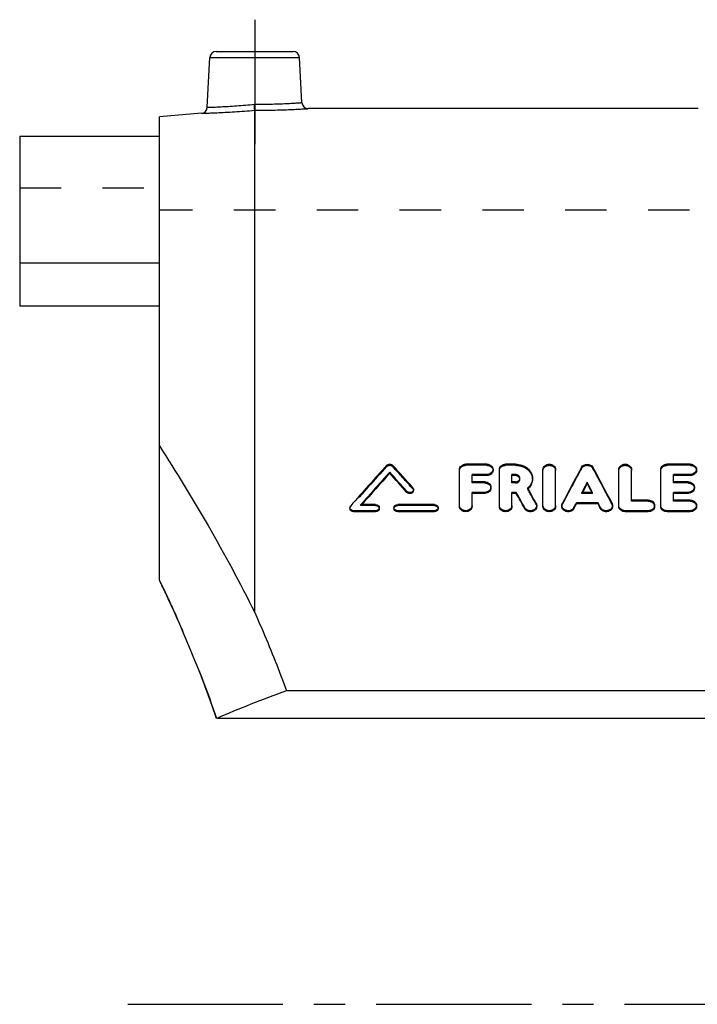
# Model space of a CAD drawing. Header units: millimetres. Extents: x 0 to 1000, y 0 to 1000.
# Tile 1 of 2: x 350 to 456, y 372 to 528. Entities that reach past the tile are written whole.
import ezdxf

# ---------------------------------------------------------------- set-up
doc = ezdxf.new("R2010")
doc.units = ezdxf.units.MM
doc.header["$LTSCALE"] = 65.185185
doc.linetypes.add('CENTER', pattern=[0.6, 0.375, -0.075, 0.075, -0.075])
doc.linetypes.add('HIDDEN', pattern=[0.2, 0.1, -0.1])
for name, color, linetype in [('FASEN', 7, 'CONTINUOUS'), ('KOERPER', 7, 'CONTINUOUS'), ('KONST.EL_MIT_GEO', 7, 'CONTINUOUS'), ('KONSTR_EL', 7, 'CONTINUOUS')]:
    doc.layers.add(name, color=color, linetype=linetype)

msp = doc.modelspace()

# ---------------------------------------------------------------- linework, layer by layer
at = {"layer": 'FASEN', "color": 7, "linetype": 'Continuous'}
msp.add_line((378.13, 512.77), (371.5, 512.19), dxfattribs=at)
at = {"layer": 'KOERPER', "color": 2, "linetype": 'CENTER'}
for p, q in [((386.5, 527.5), (386.5, 507.89)), ((366.5, 372.5), (655.5, 372.5))]:
    msp.add_line(p, q, dxfattribs=at)
at = {"layer": 'KOERPER', "color": 7, "linetype": 'Continuous'}
for p, q in [((456.32, 513.5), (394.92, 513.5)), ((349.5, 489.15), (349.5, 482.48)), ((371.5, 489.15), (349.5, 489.15)), ((349.5, 482.48), (371.5, 482.48))]:
    msp.add_line(p, q, dxfattribs=at)
at = {"layer": 'KOERPER', "color": 8, "linetype": 'HIDDEN'}
msp.add_line((650.5, 497.5), (371.5, 497.5), dxfattribs=at)
at = {"layer": 'KONST.EL_MIT_GEO', "color": 7, "linetype": 'Continuous'}
for p, q in [((380.45, 522.5), (392.55, 522.5)), ((379.04, 513.71), (379.45, 521.55)), ((379.45, 521.55), (393.55, 521.55)), ((393.92, 514.45), (393.55, 521.55)), ((386.5, 434.18), (386.5, 513.24)), ((349.5, 509.17), (349.5, 489.15)), ((349.5, 509.17), (371.5, 509.17)), ((423.04, 457.52), (419.74, 457.52)), ((427.55, 457.52), (426.01, 457.52)), ((455.06, 457.52), (451.43, 457.52)), ((407.76, 456.1), (407.76, 456.28)), ((418.75, 451.04), (418.75, 456.72)), ((420.73, 454.74), (420.73, 455.9)), ((423.04, 455.9), (420.73, 455.9)), ((423.04, 455.73), (420.73, 455.73)), ((423.04, 455.73), (423.04, 455.9)), ((425.02, 451.04), (425.02, 456.72)), ((427, 454.74), (427, 455.9)), ((427.55, 455.9), (427, 455.9)), ((427.55, 455.73), (427, 455.73)), ((427.55, 455.73), (427.55, 455.9)), ((431.89, 451.04), (431.89, 456.72)), ((433.87, 451.04), (433.87, 456.72)), ((443.83, 451.04), (443.83, 456.72)), ((445.82, 451.87), (445.82, 456.72)), ((450.44, 451.04), (450.44, 456.72)), ((452.42, 454.74), (452.42, 455.9)), ((455.06, 455.9), (452.42, 455.9)), ((455.06, 455.73), (452.42, 455.73)), ((455.06, 455.73), (455.06, 455.9)), ((422.71, 454.74), (420.73, 454.74)), ((427.55, 454.74), (427, 454.74)), ((438.85, 454.52), (438.85, 454.69)), ((454.73, 454.74), (452.42, 454.74)), ((410.46, 453.08), (410.46, 453.25)), ((411.5, 453.37), (411.5, 453.54)), ((420.73, 451.04), (420.73, 453.09)), ((422.71, 453.09), (420.73, 453.09)), ((422.71, 452.93), (420.73, 452.93)), ((422.71, 452.93), (422.71, 453.09)), ((427, 451.04), (427, 453.09)), ((427.68, 453.09), (427, 453.09)), ((427.68, 452.93), (427, 452.93)), ((427.68, 452.93), (427.68, 453.09)), ((439.7, 453.09), (438.01, 453.09)), ((452.42, 451.87), (452.42, 453.09)), ((454.73, 453.09), (452.42, 453.09)), ((454.73, 452.93), (452.42, 452.93)), ((454.73, 452.93), (454.73, 453.09)), ((405.54, 451.18), (403.23, 451.18)), ((414.79, 451.18), (409.01, 451.18)), ((437.14, 451.27), (437.14, 451.43)), ((440.57, 451.43), (437.14, 451.43)), ((440.57, 451.27), (437.14, 451.27)), ((440.57, 451.27), (440.57, 451.43)), ((448.46, 451.87), (445.82, 451.87)), ((455.06, 451.87), (452.42, 451.87)), ((402.08, 450.04), (402.08, 450.2)), ((405.54, 450.2), (402.08, 450.2)), ((405.54, 450.04), (402.08, 450.04)), ((405.54, 450.04), (405.54, 450.2)), ((409.01, 450.04), (409.01, 450.2)), ((414.79, 450.2), (409.01, 450.2)), ((414.79, 450.04), (409.01, 450.04)), ((414.79, 450.04), (414.79, 450.2)), ((429.01, 450.52), (429.01, 450.68)), ((436.76, 450.54), (436.76, 450.7)), ((440.95, 450.54), (440.95, 450.7)), ((444.83, 450.04), (444.83, 450.2)), ((448.46, 450.2), (444.83, 450.2)), ((448.46, 450.04), (444.83, 450.04)), ((448.46, 450.04), (448.46, 450.2)), ((451.43, 450.04), (451.43, 450.2)), ((455.06, 450.2), (451.43, 450.2)), ((455.06, 450.04), (451.43, 450.04)), ((455.06, 450.04), (455.06, 450.2))]:
    msp.add_line(p, q, dxfattribs=at)
at = {"layer": 'KONST.EL_MIT_GEO', "color": 8, "linetype": 'HIDDEN'}
for p, q in [((371.5, 482.48), (371.5, 509.17)), ((349.5, 501.04), (371.5, 501.04)), ((407.27, 457.15), (407.27, 457.32)), ((408.25, 457.15), (408.25, 457.32)), ((419.74, 457.35), (419.74, 457.52)), ((423.04, 457.35), (419.74, 457.35)), ((423.04, 457.35), (423.04, 457.52)), ((426.01, 457.35), (426.01, 457.52)), ((427.55, 457.35), (426.01, 457.35)), ((427.55, 457.35), (427.55, 457.52)), ((451.43, 457.35), (451.43, 457.52)), ((455.06, 457.35), (451.43, 457.35)), ((455.06, 457.35), (455.06, 457.52)), ((424.03, 456.54), (424.03, 456.72)), ((437.95, 456.87), (437.95, 457.04)), ((439.76, 456.87), (439.76, 457.04)), ((456.05, 456.54), (456.05, 456.72)), ((420.73, 454.57), (420.73, 454.74)), ((422.71, 454.57), (420.73, 454.57)), ((422.71, 454.57), (422.71, 454.74)), ((427, 454.57), (427, 454.74)), ((427.55, 454.57), (427, 454.57)), ((427.55, 454.57), (427.55, 454.74)), ((428.25, 455.15), (428.25, 455.32)), ((430.23, 455.15), (430.23, 455.32)), ((452.42, 454.57), (452.42, 454.74)), ((454.73, 454.57), (452.42, 454.57)), ((454.73, 454.57), (454.73, 454.74)), ((411.39, 453.66), (411.39, 453.82)), ((423.7, 453.75), (423.7, 453.92)), ((429.48, 453.61), (429.48, 453.78)), ((438.01, 452.93), (438.01, 453.09)), ((438.01, 452.93), (438.1, 453.09)), ((439.7, 452.93), (438.01, 452.93)), ((438.1, 453.09), (438.1, 453.11)), ((439.61, 453.09), (439.6, 453.11)), ((439.7, 452.93), (439.61, 453.09)), ((439.7, 452.93), (439.7, 453.09)), ((455.72, 453.75), (455.72, 453.92)), ((403.23, 451.02), (403.23, 451.18)), ((403.23, 451.02), (403.31, 451.11)), ((403.31, 451.11), (403.37, 451.18)), ((405.54, 451.02), (405.54, 451.18)), ((409.01, 451.02), (409.01, 451.18)), ((414.79, 451.02), (414.79, 451.18)), ((430.81, 451.23), (430.81, 451.39)), ((434.95, 451.21), (434.95, 451.38)), ((442.76, 451.21), (442.76, 451.38)), ((445.82, 451.71), (445.82, 451.87)), ((448.46, 451.71), (445.82, 451.71)), ((448.46, 451.71), (448.46, 451.87)), ((452.42, 451.71), (452.42, 451.87)), ((455.06, 451.71), (452.42, 451.71)), ((455.06, 451.71), (455.06, 451.87)), ((401.5, 450.69), (401.5, 450.53)), ((401.61, 450.82), (401.61, 450.98)), ((405.54, 451.02), (403.23, 451.02)), ((406.12, 450.53), (406.12, 450.69)), ((408.43, 450.69), (408.43, 450.53)), ((414.79, 451.02), (409.01, 451.02)), ((415.37, 450.53), (415.37, 450.69)), ((418.75, 450.88), (418.75, 451.04)), ((420.73, 450.88), (420.73, 451.04)), ((425.02, 450.88), (425.02, 451.04)), ((427, 450.88), (427, 451.04)), ((430.9, 450.88), (430.9, 451.04)), ((431.89, 450.88), (431.89, 451.04)), ((433.87, 450.88), (433.87, 451.04)), ((434.86, 451.04), (434.86, 450.88)), ((442.84, 450.88), (442.84, 451.04)), ((443.83, 450.88), (443.83, 451.04)), ((449.45, 450.88), (449.45, 451.04)), ((450.44, 450.88), (450.44, 451.04)), ((456.05, 450.88), (456.05, 451.04))]:
    msp.add_line(p, q, dxfattribs=at)
at = {"layer": 'KONST.EL_MIT_GEO', "color": 7, "linetype": 'Continuous'}
for centre, radius, start, end in [((380.45, 521.5), 1, 90, 177), ((392.55, 521.5), 1, 3, 90), ((378.04, 513.76), 1, 274.9996, 357), ((394.92, 514.5), 1, 183, 270.0004), ((759.27, 137.9), 475.33, 137.7779, 138.8022), ((62.27, 143.3), 467.24, 41.651, 42.228), ((761.96, 136.8), 476.99, 137.951, 138.7704), ((760.73, 137.02), 475.82, 137.8874, 138.6819), ((57.92, 140.7), 471.14, 41.5588, 42.0524), ((58.79, 140.61), 470.44, 41.622, 42.1157), ((862.91, 228.41), 482.56, 151.7193, 152.4807), ((14.8, 228.41), 482.56, 27.5193, 28.2807), ((864.35, 228.81), 481.73, 152.0385, 152.2531), ((862.35, 229.21), 479.7, 151.9857, 152.1768), ((13.36, 228.81), 481.73, 27.7469, 27.9615), ((15.36, 229.21), 479.7, 27.8232, 28.0143), ((2.11, 215.85), 487.23, 28.8146, 29.1386), ((3.56, 215.97), 485.83, 28.8684, 29.1928), ((8.2, 218.02), 482.76, 28.9089, 29.2331), ((427.94, 455.41), 2.37, 312.6708, 317.7296)]:
    msp.add_arc(centre, radius, start, end, dxfattribs=at)
at = {"layer": 'KONST.EL_MIT_GEO', "color": 8, "linetype": 'HIDDEN'}
for centre, radius, start, end in [((758.38, 137.82), 474.61, 137.7145, 138.7392), ((63.12, 143.2), 466.55, 41.7142, 42.2913), ((861.42, 228.53), 481.12, 151.6662, 152.4285), ((16.28, 228.53), 481.12, 27.5715, 28.3338), ((427.77, 455.15), 0.479, 359.9979, 10.2585), ((427.84, 455.51), 2.51, 310.7774, 312.6928), ((9.63, 218.13), 481.38, 28.9628, 29.2874)]:
    msp.add_arc(centre, radius, start, end, dxfattribs=at)
at = {"layer": 'KONST.EL_MIT_GEO', "color": 7, "linetype": 'Continuous'}
for points, knots in [([(378.13, 512.77), (378.14, 512.77), (378.2, 512.77), (378.32, 512.77), (378.52, 512.78), (378.79, 512.79), (379.15, 512.8), (379.75, 512.82), (380.67, 512.85), (381.92, 512.92), (383.89, 513.03), (385.44, 513.15), (386.5, 513.24)], [0, 0, 0, 0, 0.004839, 0.019304, 0.043252, 0.076442, 0.118544, 0.169138, 0.293718, 0.445305, 0.618026, 1, 1, 1, 1]), ([(379.04, 513.71), (379.05, 513.71), (379.1, 513.71), (379.21, 513.72), (379.38, 513.72), (379.63, 513.73), (379.94, 513.74), (380.47, 513.76), (381.28, 513.8), (382.39, 513.86), (384.14, 513.97), (385.52, 514.09), (386.46, 514.19)], [0, 0, 0, 0, 0.00481, 0.019194, 0.043016, 0.076049, 0.117982, 0.168413, 0.292762, 0.444332, 0.617278, 1, 1, 1, 1]), ([(386.46, 514.19), (386.95, 514.19), (387.9, 514.19), (389.28, 514.22), (390.55, 514.26), (391.67, 514.31), (392.48, 514.36), (393.02, 514.39), (393.33, 514.41), (393.58, 514.42), (393.74, 514.44), (393.84, 514.44), (393.88, 514.45), (393.91, 514.44), (393.92, 514.45)], [0, 0, 0, 0, 0.194888, 0.382395, 0.555264, 0.706827, 0.831257, 0.881755, 0.923762, 0.956868, 0.980751, 0.989157, 0.995175, 1, 1, 1, 1]), ([(386.5, 513.24), (386.5, 513.34), (386.48, 513.65), (386.47, 513.97), (386.46, 514.19)], [0, 0, 0, 0, 0.311425, 1, 1, 1, 1]), ([(386.5, 513.24), (387.57, 513.24), (389.13, 513.26), (391.11, 513.32), (392.37, 513.36), (393.29, 513.41), (393.9, 513.44), (394.25, 513.46), (394.53, 513.48), (394.73, 513.49), (394.85, 513.49), (394.91, 513.5), (394.92, 513.5)], [0, 0, 0, 0, 0.381588, 0.554253, 0.705861, 0.83054, 0.881202, 0.923378, 0.956638, 0.980644, 0.995148, 1, 1, 1, 1]), ([(407.27, 457.32), (407.39, 457.45), (407.76, 457.6), (408.13, 457.45), (408.25, 457.32)], [0, 0, 0, 0, 0.500014, 1, 1, 1, 1]), ([(418.75, 456.72), (418.75, 456.82), (418.8, 457.04), (419.03, 457.31), (419.36, 457.49), (419.61, 457.52), (419.74, 457.52)], [0, 0, 0, 0, 0.226289, 0.466871, 0.726851, 1, 1, 1, 1]), ([(423.04, 457.52), (423.17, 457.53), (423.42, 457.49), (423.75, 457.31), (423.97, 457.04), (424.03, 456.82), (424.03, 456.72)], [0, 0, 0, 0, 0.273142, 0.533116, 0.773705, 1, 1, 1, 1]), ([(425.02, 456.72), (425.02, 456.82), (425.07, 457.04), (425.3, 457.31), (425.63, 457.49), (425.88, 457.52), (426.01, 457.52)], [0, 0, 0, 0, 0.226289, 0.466871, 0.726851, 1, 1, 1, 1]), ([(427.55, 457.52), (427.9, 457.53), (428.58, 457.42), (429.47, 456.95), (430.08, 456.22), (430.23, 455.61), (430.23, 455.32)], [0, 0, 0, 0, 0.272527, 0.532064, 0.772702, 1, 1, 1, 1]), ([(431.89, 456.72), (431.89, 456.82), (431.95, 457.04), (432.17, 457.31), (432.5, 457.49), (432.88, 457.55), (433.26, 457.49), (433.59, 457.31), (433.82, 457.04), (433.87, 456.82), (433.87, 456.72)], [0, 0, 0, 0, 0.113143, 0.233421, 0.363419, 0.499988, 0.636571, 0.766578, 0.886856, 1, 1, 1, 1]), ([(437.95, 457.04), (438.11, 457.34), (438.85, 457.71), (439.6, 457.34), (439.76, 457.04)], [0, 0, 0, 0, 0.499989, 1, 1, 1, 1]), ([(443.83, 456.72), (443.83, 456.82), (443.89, 457.04), (444.12, 457.31), (444.45, 457.49), (444.83, 457.55), (445.21, 457.49), (445.53, 457.31), (445.76, 457.04), (445.82, 456.82), (445.82, 456.72)], [0, 0, 0, 0, 0.113143, 0.233421, 0.363419, 0.499988, 0.636571, 0.766578, 0.886856, 1, 1, 1, 1]), ([(450.44, 456.72), (450.44, 456.82), (450.49, 457.04), (450.72, 457.31), (451.05, 457.49), (451.3, 457.52), (451.43, 457.52)], [0, 0, 0, 0, 0.226289, 0.466871, 0.726851, 1, 1, 1, 1]), ([(455.06, 457.52), (455.19, 457.53), (455.44, 457.49), (455.77, 457.31), (456, 457.04), (456.05, 456.82), (456.05, 456.72)], [0, 0, 0, 0, 0.273142, 0.533116, 0.773705, 1, 1, 1, 1]), ([(424.03, 456.72), (424.03, 456.61), (423.97, 456.39), (423.75, 456.12), (423.42, 455.94), (423.17, 455.9), (423.04, 455.9)], [0, 0, 0, 0, 0.226302, 0.467254, 0.72727, 1, 1, 1, 1]), ([(424.03, 456.54), (424.03, 456.44), (423.97, 456.21), (423.75, 455.95), (423.42, 455.77), (423.17, 455.73), (423.04, 455.73)], [0, 0, 0, 0, 0.226524, 0.468007, 0.725133, 1, 1, 1, 1]), ([(428.25, 455.32), (428.25, 455.4), (428.21, 455.56), (427.99, 455.82), (427.72, 455.9), (427.55, 455.9)], [0, 0, 0, 0, 0.229061, 0.47195, 1, 1, 1, 1]), ([(428.16, 455.44), (428.09, 455.53), (427.9, 455.68), (427.67, 455.73), (427.55, 455.73)], [0, 0, 0, 0, 0.478477, 1, 1, 1, 1]), ([(456.05, 456.72), (456.05, 456.61), (456, 456.39), (455.77, 456.12), (455.44, 455.94), (455.19, 455.9), (455.06, 455.9)], [0, 0, 0, 0, 0.226302, 0.467254, 0.72727, 1, 1, 1, 1]), ([(456.05, 456.54), (456.05, 456.44), (456, 456.21), (455.77, 455.95), (455.44, 455.77), (455.19, 455.73), (455.06, 455.73)], [0, 0, 0, 0, 0.226524, 0.468007, 0.725133, 1, 1, 1, 1]), ([(422.71, 454.74), (422.84, 454.74), (423.09, 454.7), (423.42, 454.53), (423.64, 454.25), (423.7, 454.03), (423.7, 453.92)], [0, 0, 0, 0, 0.271227, 0.53034, 0.771687, 1, 1, 1, 1]), ([(427.55, 454.74), (427.64, 454.74), (427.82, 454.77), (428.05, 454.9), (428.21, 455.09), (428.25, 455.25), (428.25, 455.32)], [0, 0, 0, 0, 0.271836, 0.531415, 0.772695, 1, 1, 1, 1]), ([(428.24, 455.24), (428.24, 455.26), (428.22, 455.33), (428.19, 455.39), (428.16, 455.44)], [0, 0, 0, 0, 0.242415, 1, 1, 1, 1]), ([(430.23, 455.32), (430.23, 455.04), (430.09, 454.45), (429.71, 453.98), (429.48, 453.78)], [0, 0, 0, 0, 0.48523, 1, 1, 1, 1]), ([(430.23, 455.15), (430.23, 454.91), (430.13, 454.42), (429.86, 454), (429.69, 453.82)], [0, 0, 0, 0, 0.48648, 1, 1, 1, 1]), ([(454.73, 454.74), (454.86, 454.74), (455.11, 454.7), (455.44, 454.53), (455.67, 454.25), (455.72, 454.03), (455.72, 453.92)], [0, 0, 0, 0, 0.271227, 0.53034, 0.771687, 1, 1, 1, 1]), ([(411.5, 453.54), (411.5, 453.44), (411.41, 453.22), (411.11, 453.05), (410.75, 453.04), (410.54, 453.17), (410.46, 453.25)], [0, 0, 0, 0, 0.22718, 0.479769, 0.746961, 1, 1, 1, 1]), ([(411.5, 453.37), (411.5, 453.27), (411.41, 453.05), (411.11, 452.88), (410.75, 452.88), (410.54, 453), (410.46, 453.08)], [0, 0, 0, 0, 0.228512, 0.478343, 0.74549, 1, 1, 1, 1]), ([(411.39, 453.82), (411.41, 453.8), (411.47, 453.72), (411.5, 453.61), (411.5, 453.54)], [0, 0, 0, 0, 0.260164, 1, 1, 1, 1]), ([(423.7, 453.92), (423.7, 453.81), (423.64, 453.59), (423.42, 453.31), (423.09, 453.14), (422.84, 453.09), (422.71, 453.09)], [0, 0, 0, 0, 0.228318, 0.470013, 0.729167, 1, 1, 1, 1]), ([(423.7, 453.75), (423.7, 453.65), (423.64, 453.42), (423.42, 453.15), (423.09, 452.97), (422.84, 452.93), (422.71, 452.93)], [0, 0, 0, 0, 0.228413, 0.470554, 0.726837, 1, 1, 1, 1]), ([(455.72, 453.92), (455.72, 453.81), (455.67, 453.59), (455.44, 453.31), (455.11, 453.14), (454.86, 453.09), (454.73, 453.09)], [0, 0, 0, 0, 0.228318, 0.470013, 0.729167, 1, 1, 1, 1]), ([(455.72, 453.75), (455.72, 453.65), (455.67, 453.42), (455.44, 453.15), (455.11, 452.97), (454.86, 452.93), (454.73, 452.93)], [0, 0, 0, 0, 0.228413, 0.470554, 0.726837, 1, 1, 1, 1]), ([(405.54, 451.18), (405.69, 451.18), (405.91, 451.11), (406.09, 450.89), (406.12, 450.75), (406.12, 450.69)], [0, 0, 0, 0, 0.523507, 0.767679, 1, 1, 1, 1]), ([(408.43, 450.69), (408.43, 450.75), (408.47, 450.89), (408.64, 451.11), (408.87, 451.18), (409.01, 451.18)], [0, 0, 0, 0, 0.232337, 0.476504, 1, 1, 1, 1]), ([(414.79, 451.18), (414.93, 451.18), (415.16, 451.11), (415.34, 450.89), (415.37, 450.75), (415.37, 450.69)], [0, 0, 0, 0, 0.523507, 0.767679, 1, 1, 1, 1]), ([(430.81, 451.39), (430.82, 451.36), (430.88, 451.25), (430.9, 451.13), (430.9, 451.04)], [0, 0, 0, 0, 0.254508, 1, 1, 1, 1]), ([(434.86, 451.04), (434.86, 451.12), (434.88, 451.24), (434.93, 451.35), (434.95, 451.38)], [0, 0, 0, 0, 0.745958, 1, 1, 1, 1]), ([(442.76, 451.38), (442.77, 451.35), (442.82, 451.24), (442.84, 451.12), (442.84, 451.04)], [0, 0, 0, 0, 0.254044, 1, 1, 1, 1]), ([(448.46, 451.87), (448.59, 451.87), (448.84, 451.83), (449.17, 451.65), (449.39, 451.38), (449.45, 451.15), (449.45, 451.04)], [0, 0, 0, 0, 0.269384, 0.527666, 0.769742, 1, 1, 1, 1]), ([(455.06, 451.87), (455.19, 451.87), (455.44, 451.83), (455.77, 451.65), (456, 451.38), (456.05, 451.15), (456.05, 451.04)], [0, 0, 0, 0, 0.269384, 0.527666, 0.769742, 1, 1, 1, 1]), ([(401.5, 450.69), (401.5, 450.77), (401.53, 450.87), (401.6, 450.96), (401.61, 450.98)], [0, 0, 0, 0, 0.740775, 1, 1, 1, 1]), ([(402.08, 450.2), (401.93, 450.2), (401.71, 450.27), (401.53, 450.49), (401.5, 450.62), (401.5, 450.69)], [0, 0, 0, 0, 0.523276, 0.767642, 1, 1, 1, 1]), ([(402.08, 450.04), (401.93, 450.04), (401.71, 450.11), (401.53, 450.33), (401.5, 450.47), (401.5, 450.53)], [0, 0, 0, 0, 0.521393, 0.769549, 1, 1, 1, 1]), ([(406.12, 450.69), (406.12, 450.62), (406.09, 450.49), (405.91, 450.27), (405.69, 450.2), (405.54, 450.2)], [0, 0, 0, 0, 0.232346, 0.476728, 1, 1, 1, 1]), ([(406.12, 450.53), (406.12, 450.46), (406.09, 450.33), (405.91, 450.11), (405.69, 450.04), (405.54, 450.04)], [0, 0, 0, 0, 0.231651, 0.477881, 1, 1, 1, 1]), ([(409.01, 450.2), (408.87, 450.2), (408.64, 450.27), (408.47, 450.49), (408.43, 450.62), (408.43, 450.69)], [0, 0, 0, 0, 0.523283, 0.767669, 1, 1, 1, 1]), ([(409.01, 450.04), (408.87, 450.04), (408.64, 450.11), (408.47, 450.33), (408.43, 450.46), (408.43, 450.53)], [0, 0, 0, 0, 0.521753, 0.769849, 1, 1, 1, 1]), ([(415.37, 450.69), (415.37, 450.62), (415.34, 450.49), (415.16, 450.27), (414.93, 450.2), (414.79, 450.2)], [0, 0, 0, 0, 0.232346, 0.476728, 1, 1, 1, 1]), ([(415.37, 450.53), (415.37, 450.46), (415.34, 450.33), (415.16, 450.11), (414.93, 450.04), (414.79, 450.04)], [0, 0, 0, 0, 0.231651, 0.477881, 1, 1, 1, 1]), ([(420.73, 451.04), (420.73, 450.93), (420.67, 450.7), (420.45, 450.42), (420.12, 450.24), (419.74, 450.18), (419.35, 450.24), (419.03, 450.42), (418.8, 450.7), (418.75, 450.93), (418.75, 451.04)], [0, 0, 0, 0, 0.115125, 0.23632, 0.365493, 0.499988, 0.634496, 0.763678, 0.884874, 1, 1, 1, 1]), ([(420.73, 450.88), (420.73, 450.77), (420.67, 450.54), (420.44, 450.26), (420.12, 450.08), (419.74, 450.02), (419.35, 450.08), (419.03, 450.26), (418.8, 450.54), (418.75, 450.77), (418.75, 450.88)], [0, 0, 0, 0, 0.116644, 0.236032, 0.36652, 0.499762, 0.634363, 0.763809, 0.883765, 1, 1, 1, 1]), ([(427, 451.04), (427, 450.93), (426.94, 450.7), (426.72, 450.42), (426.39, 450.24), (426.01, 450.18), (425.63, 450.24), (425.3, 450.42), (425.07, 450.7), (425.02, 450.93), (425.02, 451.04)], [0, 0, 0, 0, 0.115125, 0.23632, 0.365493, 0.499988, 0.634496, 0.763678, 0.884874, 1, 1, 1, 1]), ([(427, 450.88), (427, 450.77), (426.94, 450.54), (426.72, 450.26), (426.39, 450.08), (426.01, 450.02), (425.63, 450.08), (425.3, 450.26), (425.08, 450.54), (425.02, 450.77), (425.02, 450.88)], [0, 0, 0, 0, 0.116644, 0.236032, 0.36652, 0.499762, 0.634363, 0.763809, 0.883765, 1, 1, 1, 1]), ([(430.9, 451.04), (430.9, 450.94), (430.86, 450.75), (430.69, 450.5), (430.44, 450.31), (430.02, 450.17), (429.46, 450.22), (429.11, 450.51), (429.01, 450.68)], [0, 0, 0, 0, 0.114195, 0.233114, 0.358887, 0.490581, 0.754997, 1, 1, 1, 1]), ([(430.9, 450.88), (430.9, 450.78), (430.86, 450.59), (430.69, 450.34), (430.44, 450.15), (430.02, 450.01), (429.47, 450.06), (429.11, 450.35), (429.01, 450.52)], [0, 0, 0, 0, 0.112344, 0.232433, 0.358447, 0.488662, 0.753891, 1, 1, 1, 1]), ([(433.87, 451.04), (433.87, 450.93), (433.82, 450.7), (433.59, 450.42), (433.26, 450.24), (432.88, 450.18), (432.5, 450.24), (432.17, 450.42), (431.95, 450.7), (431.89, 450.93), (431.89, 451.04)], [0, 0, 0, 0, 0.115125, 0.23632, 0.365493, 0.499988, 0.634496, 0.763678, 0.884874, 1, 1, 1, 1]), ([(433.87, 450.88), (433.87, 450.77), (433.82, 450.54), (433.59, 450.26), (433.26, 450.08), (432.88, 450.02), (432.5, 450.08), (432.17, 450.26), (431.95, 450.54), (431.89, 450.77), (431.89, 450.88)], [0, 0, 0, 0, 0.116644, 0.236032, 0.36652, 0.499762, 0.634363, 0.763809, 0.883765, 1, 1, 1, 1]), ([(436.76, 450.7), (436.67, 450.52), (436.31, 450.22), (435.75, 450.17), (435.33, 450.3), (435.08, 450.49), (434.9, 450.74), (434.86, 450.94), (434.86, 451.04)], [0, 0, 0, 0, 0.24433, 0.508752, 0.640644, 0.766639, 0.885722, 1, 1, 1, 1]), ([(436.76, 450.54), (436.67, 450.36), (436.31, 450.06), (435.75, 450.01), (435.33, 450.15), (435.07, 450.33), (434.9, 450.59), (434.86, 450.78), (434.86, 450.88)], [0, 0, 0, 0, 0.244873, 0.510895, 0.640699, 0.767989, 0.886867, 1, 1, 1, 1]), ([(442.84, 451.04), (442.84, 450.94), (442.8, 450.74), (442.63, 450.49), (442.37, 450.3), (441.95, 450.17), (441.39, 450.22), (441.04, 450.52), (440.95, 450.7)], [0, 0, 0, 0, 0.114277, 0.233352, 0.359348, 0.491257, 0.755666, 1, 1, 1, 1]), ([(442.84, 450.88), (442.84, 450.78), (442.8, 450.59), (442.63, 450.33), (442.37, 450.15), (441.96, 450.01), (441.4, 450.06), (441.04, 450.36), (440.95, 450.54)], [0, 0, 0, 0, 0.112497, 0.232581, 0.359023, 0.489337, 0.75461, 1, 1, 1, 1]), ([(444.83, 450.2), (444.58, 450.2), (444.19, 450.32), (443.89, 450.7), (443.83, 450.93), (443.83, 451.04)], [0, 0, 0, 0, 0.523527, 0.767886, 1, 1, 1, 1]), ([(444.83, 450.04), (444.58, 450.04), (444.19, 450.16), (443.89, 450.54), (443.83, 450.77), (443.83, 450.88)], [0, 0, 0, 0, 0.524038, 0.767406, 1, 1, 1, 1]), ([(449.45, 451.04), (449.45, 450.93), (449.39, 450.7), (449.17, 450.42), (448.84, 450.24), (448.59, 450.2), (448.46, 450.2)], [0, 0, 0, 0, 0.230262, 0.472671, 0.730991, 1, 1, 1, 1]), ([(449.45, 450.88), (449.45, 450.77), (449.39, 450.54), (449.17, 450.26), (448.84, 450.08), (448.59, 450.04), (448.46, 450.04)], [0, 0, 0, 0, 0.2303, 0.473119, 0.728587, 1, 1, 1, 1]), ([(451.43, 450.2), (451.18, 450.2), (450.8, 450.32), (450.49, 450.7), (450.44, 450.93), (450.44, 451.04)], [0, 0, 0, 0, 0.523527, 0.767886, 1, 1, 1, 1]), ([(451.43, 450.04), (451.18, 450.04), (450.8, 450.16), (450.49, 450.54), (450.44, 450.77), (450.44, 450.88)], [0, 0, 0, 0, 0.524038, 0.767406, 1, 1, 1, 1]), ([(456.05, 451.04), (456.05, 450.93), (456, 450.7), (455.77, 450.42), (455.44, 450.24), (455.19, 450.2), (455.06, 450.2)], [0, 0, 0, 0, 0.230262, 0.472671, 0.730991, 1, 1, 1, 1]), ([(456.05, 450.88), (456.05, 450.77), (456, 450.54), (455.77, 450.26), (455.44, 450.08), (455.19, 450.04), (455.06, 450.04)], [0, 0, 0, 0, 0.2303, 0.473119, 0.728587, 1, 1, 1, 1])]:
    msp.add_open_spline(points, degree=3, knots=knots, dxfattribs=at)
at = {"layer": 'KONST.EL_MIT_GEO', "color": 8, "linetype": 'HIDDEN'}
for points, knots in [([(386.5, 513.24), (386.5, 513.34), (386.48, 513.65), (386.47, 513.97), (386.46, 514.19)], [0, 0, 0, 0, 0.311425, 1, 1, 1, 1]), ([(407.27, 457.15), (407.39, 457.28), (407.76, 457.42), (408.13, 457.28), (408.25, 457.15)], [0, 0, 0, 0, 0.499578, 1, 1, 1, 1]), ([(418.75, 456.54), (418.75, 456.65), (418.8, 456.87), (419.03, 457.14), (419.36, 457.31), (419.61, 457.35), (419.74, 457.35)], [0, 0, 0, 0, 0.226911, 0.467778, 0.726649, 1, 1, 1, 1]), ([(423.04, 457.35), (423.17, 457.35), (423.42, 457.31), (423.75, 457.14), (423.97, 456.87), (424.03, 456.65), (424.03, 456.54)], [0, 0, 0, 0, 0.276454, 0.532469, 0.775614, 1, 1, 1, 1]), ([(425.02, 456.54), (425.02, 456.65), (425.08, 456.87), (425.3, 457.14), (425.63, 457.31), (425.88, 457.35), (426.01, 457.35)], [0, 0, 0, 0, 0.226911, 0.467778, 0.726649, 1, 1, 1, 1]), ([(427.55, 457.35), (427.9, 457.35), (428.58, 457.24), (429.46, 456.77), (430.08, 456.05), (430.23, 455.44), (430.23, 455.15)], [0, 0, 0, 0, 0.272648, 0.531034, 0.771996, 1, 1, 1, 1]), ([(431.89, 456.54), (431.89, 456.65), (431.95, 456.87), (432.18, 457.14), (432.5, 457.31), (432.88, 457.37), (433.26, 457.31), (433.59, 457.14), (433.82, 456.87), (433.87, 456.65), (433.87, 456.54)], [0, 0, 0, 0, 0.114752, 0.233278, 0.364572, 0.499757, 0.636318, 0.766548, 0.88563, 1, 1, 1, 1]), ([(437.95, 456.87), (438.03, 457.02), (438.31, 457.27), (438.85, 457.39), (439.4, 457.27), (439.68, 457.02), (439.76, 456.87)], [0, 0, 0, 0, 0.23956, 0.500714, 0.760381, 1, 1, 1, 1]), ([(443.83, 456.54), (443.83, 456.65), (443.89, 456.87), (444.12, 457.14), (444.45, 457.31), (444.83, 457.37), (445.2, 457.31), (445.53, 457.14), (445.76, 456.87), (445.82, 456.65), (445.82, 456.54)], [0, 0, 0, 0, 0.114752, 0.233278, 0.364572, 0.499757, 0.636318, 0.766548, 0.88563, 1, 1, 1, 1]), ([(450.44, 456.54), (450.44, 456.65), (450.49, 456.87), (450.72, 457.14), (451.05, 457.31), (451.3, 457.35), (451.43, 457.35)], [0, 0, 0, 0, 0.226911, 0.467778, 0.726649, 1, 1, 1, 1]), ([(455.06, 457.35), (455.19, 457.35), (455.44, 457.31), (455.77, 457.14), (456, 456.87), (456.05, 456.65), (456.05, 456.54)], [0, 0, 0, 0, 0.276454, 0.532469, 0.775614, 1, 1, 1, 1]), ([(422.71, 454.57), (422.84, 454.57), (423.09, 454.53), (423.42, 454.36), (423.64, 454.09), (423.7, 453.86), (423.7, 453.75)], [0, 0, 0, 0, 0.274708, 0.529893, 0.773732, 1, 1, 1, 1]), ([(427.55, 454.57), (427.64, 454.57), (427.82, 454.6), (428.05, 454.73), (428.21, 454.92), (428.25, 455.08), (428.25, 455.15)], [0, 0, 0, 0, 0.274992, 0.530363, 0.773181, 1, 1, 1, 1]), ([(454.73, 454.57), (454.86, 454.57), (455.11, 454.53), (455.44, 454.36), (455.67, 454.09), (455.72, 453.86), (455.72, 453.75)], [0, 0, 0, 0, 0.274708, 0.529893, 0.773732, 1, 1, 1, 1]), ([(411.39, 453.66), (411.41, 453.64), (411.47, 453.55), (411.5, 453.45), (411.5, 453.37)], [0, 0, 0, 0, 0.267386, 1, 1, 1, 1]), ([(430.81, 451.23), (430.82, 451.2), (430.88, 451.09), (430.9, 450.97), (430.9, 450.88)], [0, 0, 0, 0, 0.256803, 1, 1, 1, 1]), ([(434.86, 450.88), (434.86, 450.96), (434.88, 451.08), (434.93, 451.19), (434.95, 451.21)], [0, 0, 0, 0, 0.745556, 1, 1, 1, 1]), ([(442.76, 451.21), (442.77, 451.19), (442.82, 451.08), (442.84, 450.96), (442.84, 450.88)], [0, 0, 0, 0, 0.25632, 1, 1, 1, 1]), ([(448.46, 451.71), (448.59, 451.71), (448.84, 451.67), (449.17, 451.49), (449.39, 451.21), (449.45, 450.99), (449.45, 450.88)], [0, 0, 0, 0, 0.272935, 0.527309, 0.771853, 1, 1, 1, 1]), ([(455.06, 451.71), (455.19, 451.71), (455.44, 451.67), (455.77, 451.49), (456, 451.21), (456.05, 450.99), (456.05, 450.88)], [0, 0, 0, 0, 0.272935, 0.527309, 0.771853, 1, 1, 1, 1]), ([(401.5, 450.53), (401.5, 450.55), (401.51, 450.66), (401.56, 450.76), (401.61, 450.82)], [0, 0, 0, 0, 0.239626, 1, 1, 1, 1]), ([(405.54, 451.02), (405.69, 451.02), (405.91, 450.94), (406.09, 450.73), (406.12, 450.59), (406.12, 450.53)], [0, 0, 0, 0, 0.521979, 0.769858, 1, 1, 1, 1]), ([(408.43, 450.53), (408.43, 450.59), (408.47, 450.73), (408.64, 450.94), (408.87, 451.02), (409.01, 451.02)], [0, 0, 0, 0, 0.23164, 0.477655, 1, 1, 1, 1]), ([(414.79, 451.02), (414.93, 451.02), (415.16, 450.94), (415.34, 450.73), (415.37, 450.59), (415.37, 450.53)], [0, 0, 0, 0, 0.521979, 0.769858, 1, 1, 1, 1])]:
    msp.add_open_spline(points, degree=3, knots=knots, dxfattribs=at)
at = {"layer": 'KONST.EL_MIT_GEO', "color": 7, "linetype": 'Continuous'}
for points in [[(436.76, 450.7), (436.89, 450.94), (437.01, 451.19), (437.14, 451.43)], [(436.76, 450.54), (436.89, 450.78), (437.01, 451.03), (437.14, 451.27)], [(440.95, 450.7), (440.82, 450.94), (440.69, 451.19), (440.57, 451.43)], [(440.95, 450.54), (440.82, 450.78), (440.69, 451.03), (440.57, 451.27)]]:
    msp.add_open_spline(points, degree=3, dxfattribs=at)
at = {"layer": 'KONSTR_EL', "color": 7, "linetype": 'Continuous'}
for p, q in [((371.5, 439.29), (371.5, 512.19)), ((630.49, 421.84), (391.51, 421.84)), ((641.48, 417.51), (380.52, 417.51))]:
    msp.add_line(p, q, dxfattribs=at)
at = {"layer": 'KONSTR_EL', "color": 8, "linetype": 'HIDDEN'}
for centre, radius, start, end in [((152.42, 334.4), 242.89, 25.0116, 25.5835), ((211.42, 359.17), 178.87, 19.0342, 19.8546)]:
    msp.add_arc(centre, radius, start, end, dxfattribs=at)
at = {"layer": 'KONSTR_EL', "color": 7, "linetype": 'Continuous'}
msp.add_ellipse((511, 372.5), major_axis=(175, 0), ratio=0.385938, start_param=2.32241, end_param=2.41225, dxfattribs=at)
for points, knots in [([(371.5, 460.4), (374.14, 456.28), (379.41, 447.69), (384.21, 438.82), (386.5, 434.18)], [0, 0, 0, 0, 0.485927, 1, 1, 1, 1]), ([(380.52, 417.51), (379.86, 419.42), (377.17, 426.8), (374.02, 434.02), (371.5, 439.29)], [0, 0, 0, 0, 0.257171, 1, 1, 1, 1]), ([(386.5, 434.18), (386.95, 433.18), (388.73, 429.11), (390.37, 424.98), (391.51, 421.84)], [0, 0, 0, 0, 0.247123, 1, 1, 1, 1])]:
    msp.add_open_spline(points, degree=3, knots=knots, dxfattribs=at)
at = {"layer": 'KONSTR_EL', "color": 8, "linetype": 'HIDDEN'}
msp.add_open_spline([(372.54, 437.09), (373.18, 435.72), (375.74, 430.08), (378.07, 424.33), (379.67, 419.92)], degree=3, knots=[0, 0, 0, 0, 0.244159, 1, 1, 1, 1], dxfattribs=at)

doc.saveas('drawing.dxf')
